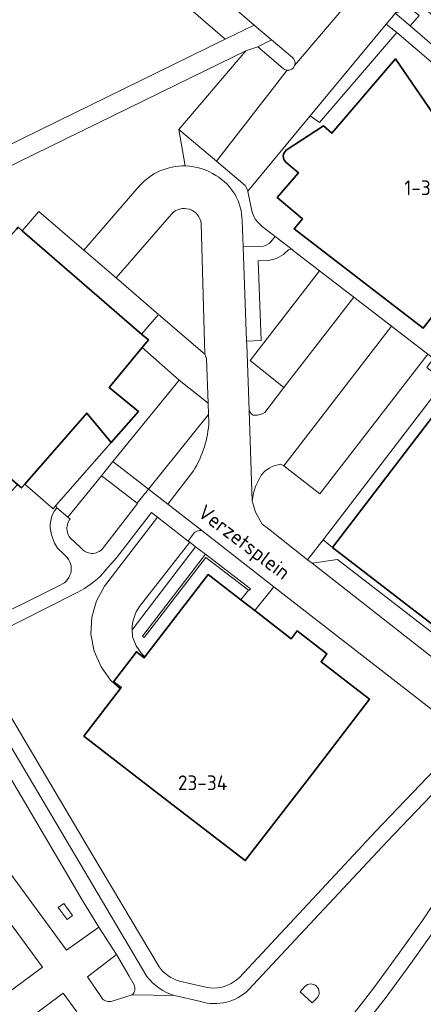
# Model space of a CAD drawing. Header units: metres. Extents: x 245598 to 248629, y 478632 to 481821.
# Tile 101 of 122: x 247960 to 248009, y 479744 to 479865. Entities that reach past the tile are written whole.
import ezdxf
from ezdxf.enums import TextEntityAlignment as Align

# ---------------------------------------------------------------- set-up
doc = ezdxf.new("R2010")
doc.units = ezdxf.units.M
for name, color, linetype, lineweight in [('B-XX-GR-GROENVOORZIENING-GV', 80, 'Continuous', 18), ('B-XX-IE-TERREINAFSCHEIDING_KUNSTMATIG_MUUR-G', 90, 'IE-TERREINAFSCHEIDING-KUNSTMATIG-DICHT', 18), ('B-XX-IE-TERREINAFSCHEIDING_KUNSTMATIG_MUUR-GV', 90, 'Continuous', 18), ('B-XX-OG-BEBOUWING-GV', 7, 'Continuous', 35), ('B-XX-OG-BEBOUWING-T18', 10, 'Continuous', 18), ('B-XX-OG-TERREIN_ERF-GV', 7, 'Continuous', 18), ('B-XX-OG-TOPOGRAFIE-T18', 10, 'Continuous', 18), ('B-XX-VH-VERHARDING_GESLOTEN-GV', 252, 'Continuous', 18), ('B-XX-VH-VERHARDING_OPEN-GV', 252, 'Continuous', 18)]:
    doc.layers.add(name, color=color, linetype=linetype, lineweight=lineweight)
doc.styles.add('NLCS-ISO-M-T18', font='NLCS-ISO.ttf', dxfattribs={"height": 1.8})
doc.linetypes.add('IE-TERREINAFSCHEIDING-KUNSTMATIG-DICHT', pattern='A,8,-1,[82,NLCS.SHX,S=0.75,R=90,X=0,Y=0],-1', length=10)

msp = doc.modelspace()

# ---------------------------------------------------------------- linework, layer by layer
at = {"layer": 'B-XX-GR-GROENVOORZIENING-GV'}
for points in [[(247988.416, 479863.913), (247985.777, 479866.187), (247962.241, 479886.404), (247960.005, 479883.765), (247961.508, 479882.461), (247983.356, 479863.506), (247984.879, 479862.184)], [(248007.496, 479863.83), (248008.618, 479865.111), (248007.464, 479866.015), (248005.653, 479865.364)], [(247965.52, 479754.409), (247964.449, 479755.858), (247965.109, 479756.345), (247966.18, 479754.896)], [(247965.52, 479754.409), (247966.18, 479754.896), (247965.109, 479756.345), (247964.449, 479755.858)]]:
    msp.add_lwpolyline(points, close=True, dxfattribs=at)
for points in [[(247984.879, 479862.184), (247983.356, 479863.506), (247961.508, 479882.461), (247960.005, 479883.765), (247947.822, 479869.386)], [(247939.569, 479854.815), (247938.441, 479851.769), (247937.392, 479847.722), (247936.035, 479841.42), (247938.159, 479838.975), (247960.059, 479850.048), (247984.879, 479862.184)], [(247993.082, 479859.938), (247990.544, 479862.108), (247988.848, 479861.275)], [(247988.848, 479861.275), (247991.97, 479858.606)], [(247979.982, 479846.67), (247979.178, 479851.145), (247987.403, 479860.759), (247980.775, 479857.552), (247953.655, 479844.281), (247947.863, 479841.454), (247928.284, 479830.856), (247952.742, 479789.419), (247954.56, 479790.323), (247964.681, 479795.357)], [(247990.466, 479837.382), (247990.975, 479838.017), (247989.391, 479839.258), (247988.805, 479839.825), (247988.57, 479840.11), (247988.322, 479840.582), (247988.121, 479841.182), (247987.638, 479843.534), (247987.618, 479843.597), (247987.522, 479843.904), (247987.308, 479844.296), (247983.809, 479847.243), (247979.178, 479851.145), (247979.982, 479846.67)], [(247944.524, 479821.644), (247941.43, 479824.311), (247955.496, 479840.735), (247958.613, 479838.098), (247959.319, 479838.923), (247959.522, 479839.16), (247960.023, 479838.727), (247962.059, 479841.114), (247967.581, 479836.349), (247974.346, 479844.192)], [(247978.281, 479840.778), (247971.514, 479832.955)], [(247971.514, 479832.955), (247976.692, 479828.487), (247982.38, 479823.621), (247982.339, 479825.068), (247981.927, 479839.607)], [(247986.928, 479839.951), (247987.048, 479836.763), (247989.378, 479836.82)], [(247990.171, 479835.103), (247988.916, 479835.06), (247989.271, 479825.286), (247987.485, 479825.209), (247987.499, 479824.84), (247987.78, 479816.735), (247988.03, 479816.324), (247988.288, 479816.155), (247988.833, 479816.17), (247989.298, 479816.275), (247989.698, 479816.485), (247992.052, 479819.54), (247987.909, 479822.867), (247996.39, 479833.85), (247993.22, 479836.291)], [(247964.255, 479804.805), (247964.146, 479805.084), (247963.809, 479804.7), (247960.335, 479807.711), (247959.932, 479807.25), (247959.444, 479807.676), (247957.47, 479805.373), (247942.508, 479818.393), (247944.556, 479820.66), (247944.055, 479821.096), (247944.524, 479821.644)], [(247951.683, 479769.44), (247965.429, 479750.646), (247969.389, 479753.477), (247967.425, 479756.746), (247965.332, 479760.27), (247957.323, 479773.856), (247949.924, 479786.364), (247946.128, 479792.783), (247943.615, 479796.934), (247939.185, 479803.59), (247935.329, 479809.698)], [(247974.1, 479805.392), (247970.018, 479808.504), (247969.714, 479808.736), (247965.625, 479803.662), (247965.889, 479803.442)], [(247969.982, 479799.94), (247974.145, 479805.358), (247974.1, 479805.392)], [(247976.764, 479769.744), (247967.576, 479776.835), (247972.024, 479782.64), (247970.846, 479783.715), (247969.677, 479785.347), (247968.84, 479787.276), (247968.446, 479789.343), (247968.55, 479791.407), (247969.115, 479793.428), (247970.09, 479795.218), (247976.573, 479803.65), (247975.841, 479804.224), (247971.56, 479798.689), (247970.502, 479797.492), (247969.59, 479796.46)], [(247965.103, 479799.117), (247964.35, 479799.887), (247963.986, 479800.463), (247963.628, 479801.505)], [(247966.293, 479800.758), (247967.359, 479799.734)], [(247973.469, 479789.89), (247981.243, 479800.035), (247980.74, 479800.424)], [(247980.74, 479800.424), (247980.519, 479800.595), (247974.362, 479792.735)], [(247986.56, 479747.273), (247995.015, 479756.337), (248003.31, 479765.214), (248010.533, 479772.764), (248012.804, 479775.593), (248012.793, 479775.667), (248011.992, 479778.682), (247990.831, 479795.15), (247988.498, 479792.22), (247992.952, 479788.783), (247993.678, 479789.728), (247997.32, 479786.927), (247996.588, 479785.971), (248002.536, 479781.376), (247995.45, 479772.157), (247987.313, 479761.617), (247976.764, 479769.744)], [(247966.328, 479794.235), (247957.396, 479789.707), (247955.393, 479788.723), (247953.561, 479787.823), (247960.657, 479775.826), (247968.664, 479762.242), (247976.777, 479748.585)], [(247939.968, 479769.865), (247958.111, 479745.304), (247962.526, 479748.544), (247944.937, 479772.504), (247943.284, 479774.734)], [(247973.103, 479747.471), (247971.562, 479750.117), (247968.008, 479747.392), (247969.681, 479744.912), (247969.799, 479744.737)], [(247973.731, 479746.393), (247973.103, 479747.471)], [(247979.287, 479746.84), (247982.129, 479746.199)], [(247966.698, 479743.089), (247965.05, 479745.366), (247960.546, 479742.028), (247962.207, 479739.733)], [(247971.045, 479744.413), (247973.493, 479745.17)]]:
    msp.add_lwpolyline(points, dxfattribs=at)
for points in [[(247992.466, 479858.392, 0.3393311), (247993.359, 479858.956)], [(247993.359, 479858.956, 0.3248519), (247993.082, 479859.938)], [(247991.97, 479858.606, 0.159448), (247992.466, 479858.392)], [(247974.346, 479844.192, -0.2238609), (247979.982, 479846.67)], [(247979.982, 479846.67, -0.1381707), (247983.723, 479845.508)], [(247983.723, 479845.508, -0.2676973), (247986.928, 479839.951)], [(247981.927, 479839.607, 0.6425813), (247978.281, 479840.778)], [(247989.378, 479836.82, 0.1782804), (247990.466, 479837.382)], [(247992.489, 479836.293, -0.1754263), (247990.171, 479835.103)], [(247993.046, 479836.425, 0.3403002), (247992.489, 479836.293)], [(247993.22, 479836.291, 0.1199851), (247993.046, 479836.425)], [(247963.628, 479801.505, -0.2601249), (247964.255, 479804.805)], [(247965.889, 479803.442, 0.4193324), (247966.293, 479800.758)], [(247967.359, 479799.734, 0.459728), (247969.982, 479799.94)], [(247964.681, 479795.357, 0.5969313), (247965.103, 479799.117)], [(247969.59, 479796.46, -0.0825192), (247966.328, 479794.235)], [(247974.362, 479792.735, 0.1448653), (247973.469, 479789.89)], [(247976.777, 479748.585, 0.158377), (247979.287, 479746.84)], [(247982.129, 479746.199, 0.2715759), (247986.56, 479747.273)], [(247973.493, 479745.17, 0.3143313), (247973.731, 479746.393)], [(247969.799, 479744.737, 0.2980869), (247971.045, 479744.413)]]:
    msp.add_lwpolyline(points, format="xyb", dxfattribs=at)
at = {"layer": 'B-XX-IE-TERREINAFSCHEIDING_KUNSTMATIG_MUUR-G'}
for points in [[(247967.581, 479836.349), (247974.346, 479844.192)], [(247960.023, 479838.727), (247962.059, 479841.114), (247967.581, 479836.349)], [(247971.514, 479832.955), (247978.281, 479840.778)], [(247971.514, 479832.955), (247976.692, 479828.487)], [(247976.692, 479828.487), (247974.638, 479826.086)], [(247971.143, 479810.51), (247971.686, 479811.183), (247979.247, 479820.458)], [(247964.146, 479805.084), (247970.91, 479812.797)], [(247969.714, 479808.736), (247971.131, 479810.494)], [(247971.131, 479810.494), (247971.143, 479810.51)], [(247965.625, 479803.662), (247969.714, 479808.736)], [(247960.335, 479807.711), (247963.809, 479804.7)], [(247963.809, 479804.7), (247964.146, 479805.084)], [(247972.024, 479782.64), (247970.846, 479783.715), (247969.677, 479785.347), (247968.84, 479787.276), (247968.446, 479789.343), (247968.55, 479791.407), (247969.115, 479793.428), (247970.09, 479795.218), (247976.573, 479803.65)], [(247974.362, 479792.735), (247980.519, 479800.595)], [(247987.949, 479794.906), (247982.446, 479799.139), (247982.441, 479799.132)], [(247973.469, 479789.89), (247973.541, 479789.023), (247973.966, 479787.895), (247974.64, 479786.969), (247975.033, 479786.549)]]:
    msp.add_lwpolyline(points, dxfattribs=at)
msp.add_lwpolyline([(247973.469, 479789.89, -0.1448653), (247974.362, 479792.735)], format="xyb", dxfattribs=at)
at = {"layer": 'B-XX-IE-TERREINAFSCHEIDING_KUNSTMATIG_MUUR-GV'}
msp.add_lwpolyline([(247987.704, 479794.708), (247987.748, 479794.674), (247987.949, 479794.906), (247982.446, 479799.139), (247982.441, 479799.132), (247974.734, 479789.078), (247974.954, 479788.925), (247982.489, 479798.725)], close=True, dxfattribs=at)
at = {"layer": 'B-XX-OG-BEBOUWING-GV'}
for points in [[(248027.598, 479822.985), (248026.271, 479821.265), (248029.179, 479819.021), (248031.331, 479821.809), (248031.466, 479821.694), (248039.362, 479830.932), (248027.331, 479836.688), (248013.232, 479848.777), (248005.683, 479859.787), (247997.901, 479850.684), (247996.889, 479851.575), (247992.337, 479848.598)], [(247992.3, 479847.145), (247993.815, 479845.848), (247991.231, 479842.791), (247994.322, 479840.206), (247993.3, 479838.983), (248009.076, 479826.799), (248014.179, 479833.389), (248027.565, 479823.01), (248027.598, 479822.985)], [(248016.475, 479824.104), (247998.003, 479799.964), (248013.795, 479787.79)]]:
    msp.add_lwpolyline(points, dxfattribs=at)
msp.add_lwpolyline([(247992.337, 479848.598, 0.4809938), (247992.3, 479847.145)], format="xyb", dxfattribs=at)
for points in [[(247974.638, 479826.086), (247960.023, 479838.727), (247959.522, 479839.16), (247959.319, 479838.923), (247958.613, 479838.098), (247944.524, 479821.644), (247944.055, 479821.096), (247944.556, 479820.66), (247959.444, 479807.676), (247959.932, 479807.25), (247960.335, 479807.711), (247967.936, 479816.409), (247970.91, 479812.797), (247974.243, 479816.609), (247970.673, 479819.547), (247974.709, 479824.451), (247975.466, 479825.37)], [(247972.024, 479782.64), (247967.576, 479776.835), (247976.764, 479769.744), (247987.313, 479761.617), (247995.45, 479772.157), (248002.536, 479781.376), (247996.588, 479785.971), (247997.32, 479786.927), (247993.678, 479789.728), (247992.952, 479788.783), (247988.498, 479792.22), (247986.78, 479793.545), (247982.773, 479796.637), (247975.033, 479786.549), (247974.95, 479786.441), (247974.002, 479787.183), (247971.204, 479783.523), (247972.15, 479782.805)]]:
    msp.add_lwpolyline(points, close=True, dxfattribs=at)
at = {"layer": 'B-XX-OG-TERREIN_ERF-GV'}
msp.add_lwpolyline([(248010.559, 479753.212), (248007.57, 479749.006), (248004.433, 479744.72), (248001.518, 479740.998), (247998.096, 479736.981)], dxfattribs=at)
at = {"layer": 'B-XX-VH-VERHARDING_GESLOTEN-GV'}
for points in [[(247975.296, 479747.432), (247967.062, 479761.294), (247959.054, 479774.879), (247951.655, 479787.388), (247947.38, 479794.713), (247938.195, 479808.871), (247936.988, 479810.734), (247935.329, 479809.698)], [(247935.329, 479809.698), (247939.185, 479803.59), (247943.615, 479796.934), (247946.128, 479792.783), (247949.924, 479786.364), (247957.323, 479773.856), (247965.332, 479760.27), (247967.425, 479756.746), (247969.389, 479753.477), (247971.562, 479750.117), (247973.103, 479747.471), (247973.731, 479746.393)], [(247944.937, 479772.504), (247962.526, 479748.544), (247958.111, 479745.304), (247939.968, 479769.865)], [(248011.878, 479771.477), (248004.663, 479763.935), (247996.376, 479755.067), (247987.72, 479745.786)], [(247969.799, 479744.737), (247969.681, 479744.912), (247968.008, 479747.392), (247971.562, 479750.117), (247969.389, 479753.477), (247965.429, 479750.646), (247951.683, 479769.44)], [(247996.553, 479738.073), (248000.06, 479742.189), (248002.932, 479745.857), (248006.043, 479750.107), (248009.01, 479754.28), (248012.219, 479759.079)], [(247996.118, 479744.807), (247995.525, 479744.197), (247994.057, 479745.558), (247994.611, 479746.2)], [(247962.207, 479739.733), (247960.546, 479742.028), (247965.05, 479745.366), (247966.698, 479743.089)], [(247981.899, 479744.342), (247978.651, 479745.075), (247973.493, 479745.17), (247971.045, 479744.413)], [(247973.493, 479745.17), (247978.651, 479745.075)]]:
    msp.add_lwpolyline(points, dxfattribs=at)
for points in [[(247978.651, 479745.075, -0.1585453), (247975.296, 479747.432)], [(247973.731, 479746.393, -0.3143313), (247973.493, 479745.17)], [(247987.72, 479745.786, -0.271393), (247981.899, 479744.342)], [(247994.611, 479746.2, -0.9642513), (247996.118, 479744.807)], [(247971.045, 479744.413, -0.2980869), (247969.799, 479744.737)]]:
    msp.add_lwpolyline(points, format="xyb", dxfattribs=at)
at = {"layer": 'B-XX-VH-VERHARDING_OPEN-GV'}
for points in [[(247962.241, 479886.404), (247985.777, 479866.187), (247988.416, 479863.913), (247990.544, 479862.108), (247993.082, 479859.938)], [(247976.777, 479748.585), (247968.664, 479762.242), (247960.657, 479775.826), (247953.561, 479787.823), (247955.393, 479788.723), (247955.41, 479788.796), (247954.56, 479790.323), (247952.742, 479789.419), (247928.284, 479830.856), (247927.169, 479832.757), (247926.366, 479834.103), (247920.519, 479842.831), (247919.483, 479844.378), (247905.522, 479862.18), (247904.904, 479862.964), (247904.324, 479863.777), (247898.903, 479871.689)], [(247992.466, 479858.392), (247983.809, 479847.243), (247987.308, 479844.296), (247987.522, 479843.904), (247987.618, 479843.597), (247995.265, 479852.827), (248004.549, 479864.031), (248005.646, 479865.355), (248005.653, 479865.364), (248007.472, 479867.559), (248003.222, 479871.2)], [(248003.222, 479871.2), (248001.527, 479868.901), (248000.581, 479867.618), (247999.75, 479866.49), (247999.515, 479866.212), (247993.359, 479858.956)], [(248049.888, 479831.213), (248007.472, 479867.559), (248005.653, 479865.364), (248007.464, 479866.015), (248008.618, 479865.111), (248007.496, 479863.83), (248012.184, 479859.804)], [(247993.359, 479858.956), (247999.515, 479866.212), (247999.75, 479866.49)], [(247993.22, 479836.291), (247996.39, 479833.85), (248000.589, 479830.617), (248005.224, 479827.048), (248009.661, 479823.631), (248010.368, 479823.087), (248009.532, 479821.98), (248011.688, 479820.282), (247996.838, 479800.909), (247998.003, 479799.964), (248016.475, 479824.104), (248017.733, 479825.748), (248027.763, 479818.066), (248033.521, 479813.63), (248046.635, 479828.086), (248026.041, 479845.768), (248005.881, 479863.031), (247996.398, 479851.983), (247995.265, 479852.827), (247987.618, 479843.597), (247987.638, 479843.534), (247988.121, 479841.182), (247988.322, 479840.582)], [(247991.97, 479858.606), (247988.848, 479861.275), (247987.403, 479860.759), (247979.178, 479851.145), (247983.809, 479847.243), (247992.466, 479858.392)], [(247992.337, 479848.598), (247996.889, 479851.575), (247997.901, 479850.684), (248005.683, 479859.787), (248013.232, 479848.777), (248027.331, 479836.688), (248039.362, 479830.932), (248031.466, 479821.694), (248031.331, 479821.809)], [(248031.331, 479821.809), (248029.179, 479819.021), (248026.271, 479821.265), (248027.598, 479822.985), (248027.565, 479823.01), (248014.179, 479833.389), (248009.076, 479826.799), (247993.3, 479838.983), (247994.322, 479840.206), (247991.231, 479842.791), (247993.815, 479845.848), (247992.3, 479847.145)], [(247974.346, 479844.192), (247967.581, 479836.349), (247971.514, 479832.955), (247978.281, 479840.778)], [(247981.927, 479839.607), (247982.339, 479825.068), (247982.38, 479823.621), (247982.574, 479823.083), (247982.784, 479817.628), (247982.838, 479816.23), (247982.87, 479815.402)], [(247990.145, 479802.222), (247989.406, 479802.817), (247988.573, 479804.296), (247988.165, 479805.612), (247987.78, 479816.735), (247987.499, 479824.84), (247987.485, 479825.209), (247987.048, 479836.763), (247986.928, 479839.951)], [(247988.322, 479840.582), (247988.57, 479840.11), (247988.805, 479839.825), (247989.391, 479839.258), (247990.975, 479838.017), (247993.046, 479836.425)], [(247993.046, 479836.425), (247990.975, 479838.017), (247990.466, 479837.382)], [(247989.378, 479836.82), (247987.048, 479836.763), (247987.485, 479825.209), (247989.271, 479825.286), (247988.916, 479835.06), (247990.171, 479835.103)], [(247925.171, 479832.859), (247927.294, 479829.241), (247933.706, 479818.336), (247933.678, 479818.318), (247934.35, 479817.167), (247940.846, 479806.221), (247945.147, 479798.66), (247947.38, 479794.713), (247951.655, 479787.388), (247959.054, 479774.879), (247967.062, 479761.294), (247975.296, 479747.432)], [(247982.87, 479815.402), (247982.838, 479816.23), (247975.481, 479807.105)], [(247975.481, 479807.105), (247977.833, 479805.273), (247980.984, 479809.359)], [(247980.984, 479809.359), (247977.833, 479805.273), (247982.01, 479802.019), (247985.778, 479799.083), (247990.831, 479795.15), (248011.992, 479778.682), (248012.793, 479775.667), (248017.263, 479781.095), (248014.508, 479783.123), (248014.475, 479783.149), (248012.871, 479784.406), (247995.497, 479798.027), (247994.955, 479798.452), (247990.145, 479802.222)], [(247982.01, 479802.019), (247977.833, 479805.273), (247975.481, 479807.105), (247975.475, 479807.097), (247974.1, 479805.392), (247974.145, 479805.358), (247969.982, 479799.94)], [(247965.889, 479803.442), (247965.625, 479803.662), (247964.255, 479804.805)], [(247974.362, 479792.735), (247980.519, 479800.595), (247980.331, 479800.741), (247976.573, 479803.65), (247970.09, 479795.218), (247969.115, 479793.428), (247968.55, 479791.407), (247968.446, 479789.343), (247968.84, 479787.276), (247969.677, 479785.347), (247970.846, 479783.715), (247972.024, 479782.64), (247972.15, 479782.805), (247971.204, 479783.523), (247974.002, 479787.183), (247974.95, 479786.441), (247975.033, 479786.549), (247974.64, 479786.969), (247973.966, 479787.895), (247973.541, 479789.023), (247973.469, 479789.89)], [(247969.59, 479796.46), (247970.502, 479797.492), (247971.56, 479798.689), (247975.841, 479804.224), (247976.573, 479803.65)], [(247976.573, 479803.65), (247980.331, 479800.741), (247980.967, 479801.598)], [(247963.628, 479801.505), (247963.986, 479800.463), (247964.35, 479799.887), (247965.103, 479799.117)], [(247980.967, 479801.598), (247980.331, 479800.741), (247980.519, 479800.595)], [(247980.519, 479800.595), (247980.74, 479800.424), (247981.243, 479800.035), (247982.441, 479799.132), (247982.446, 479799.139), (247987.949, 479794.906), (247987.748, 479794.674), (247987.704, 479794.708), (247986.78, 479793.545), (247988.498, 479792.22), (247990.831, 479795.15), (247985.778, 479799.083), (247982.01, 479802.019)], [(247967.359, 479799.734), (247966.293, 479800.758)], [(247964.681, 479795.357), (247954.56, 479790.323), (247955.41, 479788.796), (247955.393, 479788.723), (247957.396, 479789.707), (247966.328, 479794.235)], [(247987.72, 479745.786), (247996.376, 479755.067), (248004.663, 479763.935), (248011.878, 479771.477), (248014.267, 479774.408), (248012.804, 479775.593), (248010.533, 479772.764), (248003.31, 479765.214), (247995.015, 479756.337), (247986.56, 479747.273)], [(247998.096, 479736.981), (248001.518, 479740.998), (248004.433, 479744.72), (248007.57, 479749.006), (248010.559, 479753.212), (248013.587, 479757.199), (248012.219, 479759.079), (248009.01, 479754.28), (248006.043, 479750.107), (248002.932, 479745.857), (248000.06, 479742.189), (247996.553, 479738.073)], [(247982.129, 479746.199), (247979.287, 479746.84)], [(247994.611, 479746.2), (247994.057, 479745.558), (247995.525, 479744.197), (247996.118, 479744.807)], [(247978.651, 479745.075), (247981.899, 479744.342)]]:
    msp.add_lwpolyline(points, dxfattribs=at)
for points in [[(248021.269, 479852.022), (248018.924, 479854.021), (248013.591, 479858.606), (248012.184, 479859.804), (248007.496, 479863.83), (248005.653, 479865.364), (248005.646, 479865.355), (248004.549, 479864.031), (248005.881, 479863.031), (248026.041, 479845.768), (248046.635, 479828.086), (248046.949, 479827.816), (248048.019, 479829.053), (248043.855, 479832.655), (248041.679, 479834.528), (248038.19, 479837.518), (248036.776, 479838.721), (248033.695, 479841.345), (248032.29, 479842.568), (248026.105, 479847.857), (248024.644, 479849.131)], [(247928.284, 479830.856), (247947.863, 479841.454), (247953.655, 479844.281), (247980.775, 479857.552), (247987.403, 479860.759), (247988.848, 479861.275), (247990.544, 479862.108), (247988.416, 479863.913), (247984.879, 479862.184), (247960.059, 479850.048), (247938.159, 479838.975), (247935.185, 479837.471), (247932.943, 479836.34), (247932.871, 479835.79), (247927.169, 479832.757)], [(247995.265, 479852.827), (247996.398, 479851.983), (248005.881, 479863.031), (248004.549, 479864.031)], [(247976.692, 479828.487), (247971.514, 479832.955), (247967.581, 479836.349), (247962.059, 479841.114), (247960.023, 479838.727), (247974.638, 479826.086)], [(248000.589, 479830.617), (247996.39, 479833.85), (247987.909, 479822.867), (247992.052, 479819.54)], [(247988.165, 479805.612), (247988.348, 479806.61), (247988.589, 479807.407), (247989.25, 479808.817), (247989.732, 479809.298), (247990.256, 479809.679), (247990.693, 479809.919), (247991.633, 479810.159), (247992.026, 479809.958), (248005.224, 479827.048), (248000.589, 479830.617), (247992.052, 479819.54), (247989.698, 479816.485), (247989.298, 479816.275), (247988.833, 479816.17), (247988.288, 479816.155), (247988.03, 479816.324), (247987.78, 479816.735)], [(247976.692, 479828.487), (247974.638, 479826.086), (247975.466, 479825.37), (247974.709, 479824.451), (247979.247, 479820.458), (247982.784, 479817.628), (247982.574, 479823.083), (247982.38, 479823.621)], [(248005.224, 479827.048), (247992.026, 479809.958), (247996.456, 479806.537), (248009.661, 479823.631)], [(247979.247, 479820.458), (247974.709, 479824.451), (247970.673, 479819.547), (247974.243, 479816.609), (247970.91, 479812.797), (247964.146, 479805.084), (247964.255, 479804.805), (247965.625, 479803.662), (247969.714, 479808.736), (247971.131, 479810.494), (247971.143, 479810.51), (247971.686, 479811.183)], [(247989.406, 479802.817), (247990.145, 479802.222), (247994.955, 479798.452), (247996.838, 479800.909), (248011.688, 479820.282), (248009.532, 479821.98), (248010.368, 479823.087), (248009.661, 479823.631), (247996.456, 479806.537), (247992.026, 479809.958), (247991.633, 479810.159), (247990.693, 479809.919), (247990.256, 479809.679), (247989.732, 479809.298), (247989.25, 479808.817), (247988.589, 479807.407), (247988.348, 479806.61), (247988.165, 479805.612), (247988.573, 479804.296)], [(247971.131, 479810.494), (247975.481, 479807.105), (247982.838, 479816.23), (247982.784, 479817.628), (247979.247, 479820.458), (247971.686, 479811.183), (247971.143, 479810.51)], [(247970.91, 479812.797), (247967.936, 479816.409), (247960.335, 479807.711), (247963.809, 479804.7), (247964.146, 479805.084)], [(247971.131, 479810.494), (247969.714, 479808.736), (247970.018, 479808.504), (247974.1, 479805.392), (247975.475, 479807.097), (247975.481, 479807.105)], [(247995.497, 479798.027), (247998.607, 479798.494), (248013.138, 479787.269), (248012.871, 479784.406), (248014.475, 479783.149), (248014.508, 479783.123), (248017.263, 479781.095), (248019.495, 479783.805), (248016.64, 479785.87), (248015.973, 479786.384), (248013.795, 479787.79), (247998.003, 479799.964), (247996.838, 479800.909), (247994.955, 479798.452)], [(247981.243, 479800.035), (247973.469, 479789.89), (247973.541, 479789.023), (247973.966, 479787.895), (247974.64, 479786.969), (247975.033, 479786.549), (247982.773, 479796.637), (247986.78, 479793.545), (247987.704, 479794.708), (247982.489, 479798.725), (247974.954, 479788.925), (247974.734, 479789.078), (247982.441, 479799.132)], [(248012.871, 479784.406), (248013.138, 479787.269), (247998.607, 479798.494), (247995.497, 479798.027)]]:
    msp.add_lwpolyline(points, close=True, dxfattribs=at)
for points in [[(247993.359, 479858.956, -0.3393311), (247992.466, 479858.392)], [(247993.082, 479859.938, -0.3248519), (247993.359, 479858.956)], [(247992.466, 479858.392, -0.159448), (247991.97, 479858.606)], [(247992.3, 479847.145, -0.4809938), (247992.337, 479848.598)], [(247979.982, 479846.67, 0.2238609), (247974.346, 479844.192)], [(247983.723, 479845.508, 0.1381707), (247979.982, 479846.67)], [(247986.928, 479839.951, 0.2676973), (247983.723, 479845.508)], [(247978.281, 479840.778, -0.6425813), (247981.927, 479839.607)], [(247990.466, 479837.382, -0.1782804), (247989.378, 479836.82)], [(247990.171, 479835.103, 0.1754263), (247992.489, 479836.293)], [(247992.489, 479836.293, -0.3403002), (247993.046, 479836.425)], [(247993.046, 479836.425, -0.1199851), (247993.22, 479836.291)], [(247982.87, 479815.402, -0.1281497), (247980.984, 479809.359)], [(247980.984, 479809.359, 0.1281497), (247982.87, 479815.402)], [(247964.255, 479804.805, 0.2601249), (247963.628, 479801.505)], [(247966.293, 479800.758, -0.4193324), (247965.889, 479803.442)], [(247982.01, 479802.019, 0.3065942), (247980.967, 479801.598)], [(247980.967, 479801.598, -0.3065942), (247982.01, 479802.019)], [(247969.982, 479799.94, -0.459728), (247967.359, 479799.734)], [(247965.103, 479799.117, -0.5969313), (247964.681, 479795.357)], [(247966.328, 479794.235, 0.0825192), (247969.59, 479796.46)], [(247973.469, 479789.89, -0.1448653), (247974.362, 479792.735)], [(247979.287, 479746.84, -0.158377), (247976.777, 479748.585)], [(247975.296, 479747.432, 0.1585453), (247978.651, 479745.075)], [(247986.56, 479747.273, -0.2715759), (247982.129, 479746.199)], [(247981.899, 479744.342, 0.271393), (247987.72, 479745.786)], [(247996.118, 479744.807, 0.9642513), (247994.611, 479746.2)]]:
    msp.add_lwpolyline(points, format="xyb", dxfattribs=at)

# ---------------------------------------------------------------- texts
at = {"layer": 'B-XX-OG-BEBOUWING-T18', "style": 'NLCS-ISO-M-T18'}
for s, p in [('1-37', (248009, 479844)), ('23-34', (247982.099, 479771.143))]:
    msp.add_text(s, height=1.8, dxfattribs=at).set_placement(p, align=Align.MIDDLE_CENTER)
at = {"layer": 'B-XX-OG-TOPOGRAFIE-T18', "style": 'NLCS-ISO-M-T18'}
msp.add_text('Verzetsplein', height=1.8, rotation=322.8, dxfattribs=at).set_placement((247987.196, 479800.616), align=Align.MIDDLE_CENTER)

doc.saveas('drawing.dxf')
